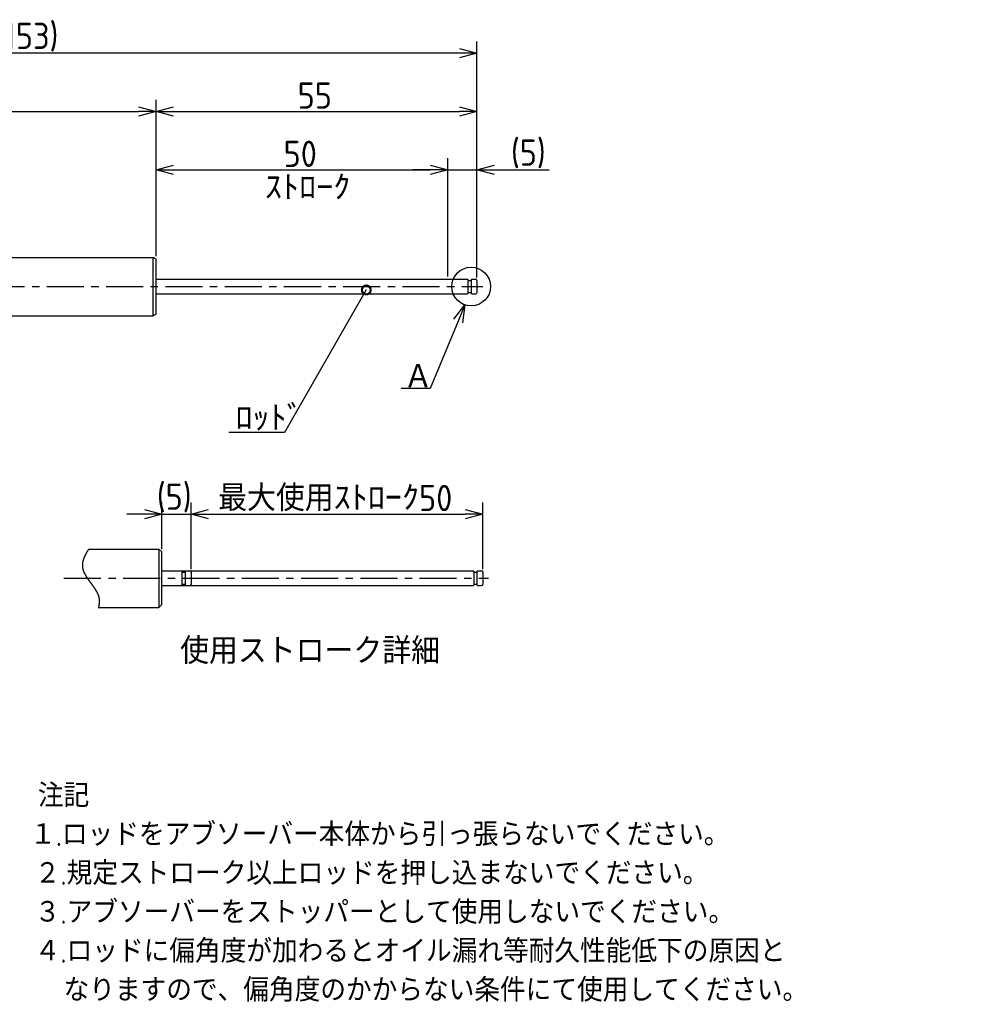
# Model space of a CAD drawing. Extents: x 19 to 333, y -14 to 171.
# Tile 12 of 12: x 170 to 333, y 2 to 171. Entities that reach past the tile are written whole.
import ezdxf

# ---------------------------------------------------------------- set-up
doc = ezdxf.new("R2010")
doc.units = 0
doc.header["$LTSCALE"] = 0.2
doc.linetypes.add('CENTER', pattern=[50.8, 31.75, -6.35, 6.35, -6.35])
doc.linetypes.add('PHANTOM', pattern=[63.5, 31.75, -6.35, 6.35, -6.35, 6.35, -6.35])
doc.layers.get('0').update_dxf_attribs({"linetype": 'CONTINUOUS'})
doc.layers.get('DEFPOINTS').update_dxf_attribs({"linetype": 'CONTINUOUS'})
for name, color, linetype in [('18-0-CON', 3, 'CONTINUOUS'), ('18-2-CEN', 1, 'CENTER'), ('18-3-PHA', 6, 'PHANTOM'), ('35-0-CON', 7, 'CONTINUOUS')]:
    doc.layers.add(name, color=color, linetype=linetype)
doc.styles.add('DIMENSION', font='isocp.shx', dxfattribs={"bigfont": 'bigfont.shx'})
doc.styles.get("Standard").update_dxf_attribs({"font": 'isocp.shx', "bigfont": 'bigfont.shx'})
doc.dimstyles.get("Standard").update_dxf_attribs({"dimtxt": 0.18, "dimasz": 0.18, "dimexe": 0.18, "dimexo": 0.0625, "dimgap": 0.09, "dimtad": 0, "dimtih": 1, "dimtoh": 1, "dimzin": 0, "dimcen": 0.09, "dimazin": 3, "dimtfac": 1, "dimtofl": 0, "dimtmove": 0, "dimatfit": 3})

# ---------------------------------------------------------------- blocks, each defined once
blk = doc.blocks.new('_OPEN30')
at = {"color": 0, "linetype": 'BYBLOCK'}
for p, q in [((-1, 0.268), (0, 0)), ((0, 0), (-1, -0.268)), ((0, 0), (-1, 0))]:
    blk.add_line(p, q, dxfattribs=at)
blk = doc.blocks.new('*U290')
at = {"layer": '18-0-CON', "color": 161, "style": 'DIMENSION'}
blk.add_text('98', height=4.5, dxfattribs=at).set_placement((140.93, 155.5))
blk = doc.blocks.new('*D45')
at = {"layer": '18-0-CON', "color": 161}
for p, q in [((95, 129.2), (95, 157)), ((193, 130.49), (193, 157)), ((98, 155), (190, 155))]:
    blk.add_line(p, q, dxfattribs=at)
at = {"layer": 'DEFPOINTS', "color": 0}
for p in [(193, 155), (193, 129.99), (95, 128.7)]:
    blk.add_point(p, dxfattribs=at)
blk.add_blockref('*U290', (0, 0))
at = {"layer": '18-0-CON', "color": 161, "xscale": 3, "yscale": 3, "zscale": 3, "rotation": 180}
blk.add_blockref('_OPEN30', (95, 155), dxfattribs=at)
at = {"layer": '18-0-CON', "color": 161, "xscale": 3, "yscale": 3, "zscale": 3}
blk.add_blockref('_OPEN30', (193, 155), dxfattribs=at)
blk = doc.blocks.new('*U284')
at = {"layer": '18-0-CON', "color": 161, "style": 'DIMENSION'}
blk.add_text('50', height=4.5, dxfattribs=at).set_placement((214.85, 145.5))
blk = doc.blocks.new('*D46')
at = {"layer": '18-0-CON', "color": 161}
for p, q in [((193, 130.49), (193, 147)), ((243, 126.75), (243, 147)), ((196, 145), (240, 145))]:
    blk.add_line(p, q, dxfattribs=at)
at = {"layer": 'DEFPOINTS', "color": 0}
for p in [(243, 145), (193, 129.99), (243, 126.25)]:
    blk.add_point(p, dxfattribs=at)
blk.add_blockref('*U284', (0, 0))
at = {"layer": '18-0-CON', "color": 161, "xscale": 3, "yscale": 3, "zscale": 3, "rotation": 180}
blk.add_blockref('_OPEN30', (193, 145), dxfattribs=at)
at = {"layer": '18-0-CON', "color": 161, "xscale": 3, "yscale": 3, "zscale": 3}
blk.add_blockref('_OPEN30', (243, 145), dxfattribs=at)
blk = doc.blocks.new('*U286')
at = {"layer": '18-0-CON', "color": 161, "style": 'DIMENSION'}
blk.add_text('(5)', height=4.5, dxfattribs=at).set_placement((253.82, 145.72))
blk = doc.blocks.new('*D47')
at = {"layer": '18-0-CON', "color": 161}
for p, q in [((243, 126.75), (243, 147)), ((248, 126.55), (248, 147)), ((240, 145), (237, 145)), ((243, 145), (248, 145)), ((251, 145), (260.4, 145))]:
    blk.add_line(p, q, dxfattribs=at)
at = {"layer": 'DEFPOINTS', "color": 0}
for p in [(248, 145), (243, 126.25), (248, 126.05)]:
    blk.add_point(p, dxfattribs=at)
blk.add_blockref('*U286', (0, 0))
at = {"layer": '18-0-CON', "color": 161, "xscale": 3, "yscale": 3, "zscale": 3}
blk.add_blockref('_OPEN30', (243, 145), dxfattribs=at)
at = {"layer": '18-0-CON', "color": 161, "xscale": 3, "yscale": 3, "zscale": 3, "rotation": 180}
blk.add_blockref('_OPEN30', (248, 145), dxfattribs=at)
blk = doc.blocks.new('*U289')
at = {"layer": '18-0-CON', "color": 161, "style": 'DIMENSION'}
blk.add_text('(153)', height=4.5, dxfattribs=at).set_placement((165.43, 165.72))
blk = doc.blocks.new('*D48')
at = {"layer": '18-0-CON', "color": 161}
for p, q in [((95, 129.2), (95, 167)), ((248, 126.55), (248, 167)), ((245, 165), (98, 165))]:
    blk.add_line(p, q, dxfattribs=at)
at = {"layer": 'DEFPOINTS', "color": 0}
for p in [(95, 165), (95, 128.7), (248, 126.05)]:
    blk.add_point(p, dxfattribs=at)
blk.add_blockref('*U289', (0, 0))
at = {"layer": '18-0-CON', "color": 161, "xscale": 3, "yscale": 3, "zscale": 3, "rotation": 180}
blk.add_blockref('_OPEN30', (95, 165), dxfattribs=at)
at = {"layer": '18-0-CON', "color": 161, "xscale": 3, "yscale": 3, "zscale": 3}
blk.add_blockref('_OPEN30', (248, 165), dxfattribs=at)
blk = doc.blocks.new('*U287')
at = {"layer": '18-0-CON', "color": 161, "style": 'DIMENSION'}
blk.add_text('55', height=4.5, dxfattribs=at).set_placement((217.26, 155.5))
blk = doc.blocks.new('*D51')
at = {"layer": '18-0-CON', "color": 161}
for p, q in [((193, 130.21), (193, 157)), ((248, 126.55), (248, 157)), ((196, 155), (245, 155))]:
    blk.add_line(p, q, dxfattribs=at)
at = {"layer": 'DEFPOINTS', "color": 0}
for p in [(248, 155), (193, 129.71), (248, 126.05)]:
    blk.add_point(p, dxfattribs=at)
blk.add_blockref('*U287', (0, 0))
at = {"layer": '18-0-CON', "color": 161, "xscale": 3, "yscale": 3, "zscale": 3, "rotation": 180}
blk.add_blockref('_OPEN30', (193, 155), dxfattribs=at)
at = {"layer": '18-0-CON', "color": 161, "xscale": 3, "yscale": 3, "zscale": 3}
blk.add_blockref('_OPEN30', (248, 155), dxfattribs=at)
blk = doc.blocks.new('*U274')
at = {"layer": '18-0-CON'}
blk.add_text('ｽﾄﾛｰｸ', height=4.5, dxfattribs=at).set_placement((211.66, 139.72))
blk = doc.blocks.new('*U277')
at = {"layer": '18-0-CON'}
blk.add_lwpolyline([(244.78, 119.08), (240, 107.5), (235, 107.5)], dxfattribs=at)
at = {"layer": '18-0-CON', "xscale": 3, "yscale": 3, "zscale": 3, "rotation": 67.58877397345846}
blk.add_blockref('_OPEN30', (245.92, 121.85), dxfattribs=at)
blk = doc.blocks.new('*U278')
at = {"layer": '18-0-CON'}
blk.add_text('Ａ', height=4.5, dxfattribs=at).set_placement((235.44, 107.31))
blk = doc.blocks.new('_DOTSMALL')
at = {"color": 0, "linetype": 'BYBLOCK', "const_width": 0.5}
blk.add_lwpolyline([(-0.0625, 0, 1), (0.0625, 0, 1)], format="xyb", close=True, dxfattribs=at)
blk = doc.blocks.new('*U281')
at = {"layer": '18-0-CON'}
blk.add_lwpolyline([(229.03, 124.42), (215, 100), (205.46, 100)], dxfattribs=at)
at = {"layer": '18-0-CON', "xscale": 3, "yscale": 3, "zscale": 3, "rotation": 60.12646245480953}
blk.add_blockref('_DOTSMALL', (229.03, 124.42), dxfattribs=at)
blk = doc.blocks.new('*U282')
at = {"layer": '18-0-CON'}
blk.add_text('ﾛｯﾄﾞ', height=4.5, dxfattribs=at).set_placement((206.61, 100.21))
blk = doc.blocks.new('*U337')
at = {"layer": '18-0-CON', "color": 161, "style": 'DIMENSION'}
blk.add_text('(5)', height=4.5, dxfattribs=at).set_placement((193.13, 86.73))
blk = doc.blocks.new('*D78')
at = {"layer": '18-0-CON', "color": 161}
for p, q in [((194, 80), (194, 88)), ((199, 76.55), (199, 88)), ((191, 86), (188, 86)), ((194, 86), (199, 86)), ((202, 86), (205, 86))]:
    blk.add_line(p, q, dxfattribs=at)
at = {"layer": 'DEFPOINTS', "color": 0}
for p in [(199, 86), (194, 79.5), (199, 76.05)]:
    blk.add_point(p, dxfattribs=at)
blk.add_blockref('*U337', (0, 0))
at = {"layer": '18-0-CON', "color": 161, "xscale": 3, "yscale": 3, "zscale": 3}
blk.add_blockref('_OPEN30', (194, 86), dxfattribs=at)
at = {"layer": '18-0-CON', "color": 161, "xscale": 3, "yscale": 3, "zscale": 3, "rotation": 180}
blk.add_blockref('_OPEN30', (199, 86), dxfattribs=at)
blk = doc.blocks.new('*U338')
at = {"layer": '18-0-CON', "color": 161, "style": 'DIMENSION'}
blk.add_text('最大使用ｽﾄﾛｰｸ50', height=4.5, dxfattribs=at).set_placement((203.64, 86.5))
blk = doc.blocks.new('*D79')
at = {"layer": '18-0-CON', "color": 161}
for p, q in [((199, 76.55), (199, 88)), ((249, 76.55), (249, 88)), ((202, 86), (246, 86))]:
    blk.add_line(p, q, dxfattribs=at)
at = {"layer": 'DEFPOINTS', "color": 0}
for p in [(249, 86), (199, 76.05), (249, 76.05)]:
    blk.add_point(p, dxfattribs=at)
blk.add_blockref('*U338', (0, 0))
at = {"layer": '18-0-CON', "color": 161, "xscale": 3, "yscale": 3, "zscale": 3, "rotation": 180}
blk.add_blockref('_OPEN30', (199, 86), dxfattribs=at)
at = {"layer": '18-0-CON', "color": 161, "xscale": 3, "yscale": 3, "zscale": 3}
blk.add_blockref('_OPEN30', (249, 86), dxfattribs=at)
blk = doc.blocks.new('*U326')
at = {"layer": '18-0-CON'}
blk.add_text('使用ストローク詳細', height=4.5, dxfattribs=at).set_placement((197.12, 60.3))
blk = doc.blocks.new('*U385')
at = {"layer": '18-0-CON'}
for s, p in [('注記', (172.75, 35.76)), ('１.ロッドをアブソーバー本体から引っ張らないでください。', (171.41, 29.09)), ('２.規定ストローク以上ロッドを押し込まないでください。', (172.21, 22.43)), ('３.アブソーバーをストッパーとして使用しないでください。', (172.21, 15.76)), ('４.ロッドに偏角度が加わるとオイル漏れ等耐久性能低下の原因と', (172.21, 9.09)), ('\u3000なりますので、偏角度のかからない条件にて使用してください。', (172.75, 2.43))]:
    blk.add_text(s, height=4, dxfattribs=at).set_placement(p)

msp = doc.modelspace()

# ---------------------------------------------------------------- linework, layer by layer
at = {"layer": '18-0-CON'}
msp.add_polyline3d([(181.46, 80, 0), (181.425, 79.946, 0), (181.39, 79.891, 0), (181.355, 79.837, 0), (181.32, 79.783, 0), (181.287, 79.729, 0), (181.253, 79.675, 0), (181.22, 79.621, 0), (181.187, 79.567, 0), (181.155, 79.513, 0), (181.123, 79.458, 0), (181.092, 79.404, 0), (181.061, 79.35, 0), (181.03, 79.296, 0), (181.001, 79.242, 0), (180.971, 79.188, 0), (180.942, 79.135, 0), (180.914, 79.081, 0), (180.887, 79.027, 0), (180.859, 78.973, 0), (180.833, 78.919, 0), (180.807, 78.865, 0), (180.782, 78.812, 0), (180.757, 78.758, 0), (180.733, 78.704, 0), (180.709, 78.65, 0), (180.687, 78.597, 0), (180.665, 78.543, 0), (180.643, 78.49, 0), (180.623, 78.436, 0), (180.603, 78.383, 0), (180.583, 78.329, 0), (180.565, 78.276, 0), (180.547, 78.222, 0), (180.53, 78.169, 0), (180.514, 78.116, 0), (180.499, 78.063, 0), (180.484, 78.009, 0), (180.471, 77.956, 0), (180.458, 77.903, 0), (180.446, 77.85, 0), (180.435, 77.797, 0), (180.424, 77.744, 0), (180.415, 77.691, 0), (180.406, 77.638, 0), (180.399, 77.585, 0), (180.392, 77.532, 0), (180.386, 77.48, 0), (180.382, 77.427, 0), (180.378, 77.374, 0), (180.375, 77.322, 0), (180.373, 77.269, 0), (180.372, 77.216, 0), (180.373, 77.164, 0), (180.374, 77.111, 0), (180.376, 77.059, 0), (180.38, 77.007, 0), (180.384, 76.954, 0), (180.39, 76.902, 0), (180.396, 76.85, 0), (180.404, 76.798, 0), (180.413, 76.746, 0), (180.423, 76.694, 0), (180.434, 76.642, 0), (180.446, 76.59, 0), (180.459, 76.538, 0), (180.473, 76.486, 0), (180.489, 76.434, 0), (180.505, 76.383, 0), (180.522, 76.331, 0), (180.54, 76.279, 0), (180.559, 76.228, 0), (180.579, 76.176, 0), (180.6, 76.125, 0), (180.621, 76.073, 0), (180.644, 76.022, 0), (180.667, 75.971, 0), (180.691, 75.919, 0), (180.716, 75.868, 0), (180.742, 75.817, 0), (180.768, 75.766, 0), (180.795, 75.714, 0), (180.822, 75.663, 0), (180.851, 75.612, 0), (180.88, 75.561, 0), (180.909, 75.51, 0), (180.939, 75.459, 0), (180.97, 75.408, 0), (181.001, 75.357, 0), (181.033, 75.306, 0), (181.065, 75.255, 0), (181.097, 75.204, 0), (181.131, 75.153, 0), (181.164, 75.102, 0), (181.198, 75.051, 0), (181.232, 75, 0), (181.267, 74.949, 0), (181.302, 74.898, 0), (181.337, 74.847, 0), (181.373, 74.796, 0), (181.409, 74.746, 0), (181.445, 74.695, 0), (181.481, 74.644, 0), (181.518, 74.593, 0), (181.554, 74.542, 0), (181.591, 74.491, 0), (181.628, 74.441, 0), (181.666, 74.39, 0), (181.703, 74.339, 0), (181.74, 74.288, 0), (181.777, 74.237, 0), (181.815, 74.186, 0), (181.852, 74.135, 0), (181.889, 74.085, 0), (181.927, 74.034, 0), (181.964, 73.983, 0), (182.001, 73.932, 0), (182.038, 73.881, 0), (182.075, 73.83, 0), (182.112, 73.779, 0), (182.148, 73.728, 0), (182.185, 73.677, 0), (182.221, 73.626, 0), (182.257, 73.575, 0), (182.293, 73.524, 0), (182.328, 73.473, 0), (182.363, 73.422, 0), (182.398, 73.371, 0), (182.432, 73.32, 0), (182.466, 73.269, 0), (182.5, 73.217, 0), (182.533, 73.166, 0), (182.566, 73.115, 0), (182.598, 73.064, 0), (182.63, 73.012, 0), (182.661, 72.961, 0), (182.692, 72.909, 0), (182.722, 72.858, 0), (182.752, 72.807, 0), (182.781, 72.755, 0), (182.809, 72.704, 0), (182.837, 72.652, 0), (182.864, 72.6, 0), (182.89, 72.549, 0), (182.916, 72.497, 0), (182.941, 72.445, 0), (182.965, 72.393, 0), (182.989, 72.341, 0), (183.011, 72.289, 0), (183.033, 72.237, 0), (183.054, 72.185, 0), (183.074, 72.133, 0), (183.093, 72.081, 0), (183.112, 72.029, 0), (183.129, 71.977, 0), (183.145, 71.924, 0), (183.161, 71.872, 0), (183.175, 71.819, 0), (183.189, 71.767, 0), (183.201, 71.714, 0), (183.212, 71.661, 0), (183.223, 71.609, 0), (183.232, 71.556, 0), (183.24, 71.503, 0), (183.247, 71.45, 0), (183.254, 71.397, 0), (183.259, 71.344, 0), (183.263, 71.291, 0), (183.267, 71.238, 0), (183.269, 71.185, 0), (183.27, 71.131, 0), (183.271, 71.078, 0), (183.271, 71.025, 0), (183.269, 70.971, 0), (183.267, 70.918, 0), (183.264, 70.864, 0), (183.26, 70.81, 0), (183.255, 70.757, 0), (183.25, 70.703, 0), (183.243, 70.649, 0), (183.236, 70.595, 0), (183.228, 70.541, 0), (183.219, 70.488, 0), (183.209, 70.434, 0), (183.199, 70.38, 0), (183.187, 70.326, 0), (183.175, 70.271, 0), (183.163, 70.217, 0), (183.149, 70.163, 0), (183.135, 70.109, 0), (183.12, 70.054, 0), (183.104, 70, 0)], dxfattribs=at)
msp.add_circle((247, 125), 3.327, dxfattribs=at)
at = {"layer": '18-2-CEN'}
for p, q in [((93, 125), (249, 125.001)), ((177.209, 75), (250, 75))]:
    msp.add_line(p, q, dxfattribs=at)
at = {"layer": '18-3-PHA'}
for p, q in [((197.4, 76.25), (197.5, 76.15)), ((197.5, 73.85), (197.5, 76.15)), ((197.5, 76.025), (198, 76.025)), ((198.1, 76.25), (198, 76.15)), ((198, 76.15), (198, 73.85)), ((198.1, 76.25), (198.8, 76.25)), ((199, 76.05), (199, 73.95)), ((197.5, 73.85), (197.4, 73.75)), ((197.5, 73.975), (198, 73.975)), ((198, 73.85), (198.1, 73.75)), ((198.1, 73.75), (198.8, 73.75))]:
    msp.add_line(p, q, dxfattribs=at)
for centre, start, end in [((198.8, 76.05), 0.00065, 90.00069), ((198.8, 73.95), 270.00069, 0.00065)]:
    msp.add_arc(centre, 0.2, start, end, dxfattribs=at)
at = {"layer": '35-0-CON'}
for p, q in [((96.8, 130), (192.5, 130)), ((192.5, 120), (192.5, 130)), ((193, 129.711), (192.5, 130)), ((193, 120.289), (193, 129.711)), ((193, 126.25), (246.4, 126.25)), ((246.4, 126.25), (246.5, 126.15)), ((246.5, 123.851), (246.5, 126.15)), ((246.5, 126.025), (247, 126.025)), ((247, 126.15), (247.1, 126.25)), ((247, 126.15), (247, 123.851)), ((247.1, 126.25), (247.8, 126.25)), ((248, 126.05), (248, 123.951)), ((193, 123.75), (246.4, 123.751)), ((246.5, 123.851), (246.4, 123.751)), ((246.5, 123.975), (247, 123.975)), ((247, 123.851), (247.1, 123.751)), ((247.1, 123.751), (247.8, 123.751)), ((96.8, 120), (192.5, 120)), ((193, 120.289), (192.5, 120)), ((181.46, 80), (193.5, 80)), ((194, 79.5), (193.5, 80)), ((193.5, 80), (193.5, 70)), ((194, 70.5), (194, 79.5)), ((194, 76.25), (247.4, 76.25)), ((247.4, 76.25), (247.5, 76.15)), ((247.5, 73.85), (247.5, 76.15)), ((247.5, 76.025), (248, 76.025)), ((248.1, 76.25), (248, 76.15)), ((248, 76.15), (248, 73.85)), ((248.1, 76.25), (248.8, 76.25)), ((249, 76.05), (249, 73.95)), ((194, 73.75), (247.4, 73.75)), ((247.5, 73.85), (247.4, 73.75)), ((247.5, 73.975), (248, 73.975)), ((248, 73.85), (248.1, 73.75)), ((248.1, 73.75), (248.8, 73.75)), ((183.104, 70), (193.5, 70)), ((193.5, 70), (194, 70.5))]:
    msp.add_line(p, q, dxfattribs=at)
for centre, start, end in [((247.8, 126.05), 0.00069, 90.00069), ((247.8, 123.951), 270.00069, 0.00069), ((248.8, 76.05), 0.00065, 90.00069), ((248.8, 73.95), 270.00069, 0.00065)]:
    msp.add_arc(centre, 0.2, start, end, dxfattribs=at)

# ---------------------------------------------------------------- block references
for name in ['*U274', '*U281', '*U277', '*U278', '*U282', '*U326', '*U385']:
    msp.add_blockref(name, (0, 0))

# ---------------------------------------------------------------- dimensions: what is measured, and where the dimension line sits
at = {"layer": '18-0-CON'}
for base, p1, p2, override, picture, middle in [((95, 165), (248, 126.05), (95, 128.7), {"dimscale": 1, "dimpost": '(<>)'}, '*D48', (171.5, 167.975)), ((193, 155), (95, 128.7), (193, 129.993), {"dimscale": 1}, '*D45', (144, 157.75)), ((248, 155), (193, 129.711), (248, 126.05), {"dimscale": 1, "dimpost": '<>', "dimtol": 0, "dimtp": 0.1, "dimtm": 0}, '*D51', (220.5, 157.75)), ((248, 145), (243, 126.25), (248, 126.05), {"dimscale": 1, "dimpost": '(<>)'}, '*D47', (257.198, 147.975)), ((243, 145), (193, 129.993), (243, 126.25), {"dimscale": 1}, '*D46', (218, 147.75)), ((199, 86), (194, 79.5), (199, 76.05), {"dimscale": 1, "dimpost": '(<>)', "dimtix": 1}, '*D78', (196.5, 88.975)), ((249, 86), (199, 76.05), (249, 76.05), {"dimscale": 1, "dimpost": '最大使用ｽﾄﾛｰｸ<>'}, '*D79', (224, 88.75))]:
    dim = msp.add_linear_dim(base=base, p1=p1, p2=p2, dimstyle='Standard', override=override, dxfattribs=at)
    dim.commit()
    dim.dimension.update_dxf_attribs({"geometry": picture, "text_midpoint": middle})

doc.saveas('drawing.dxf')
